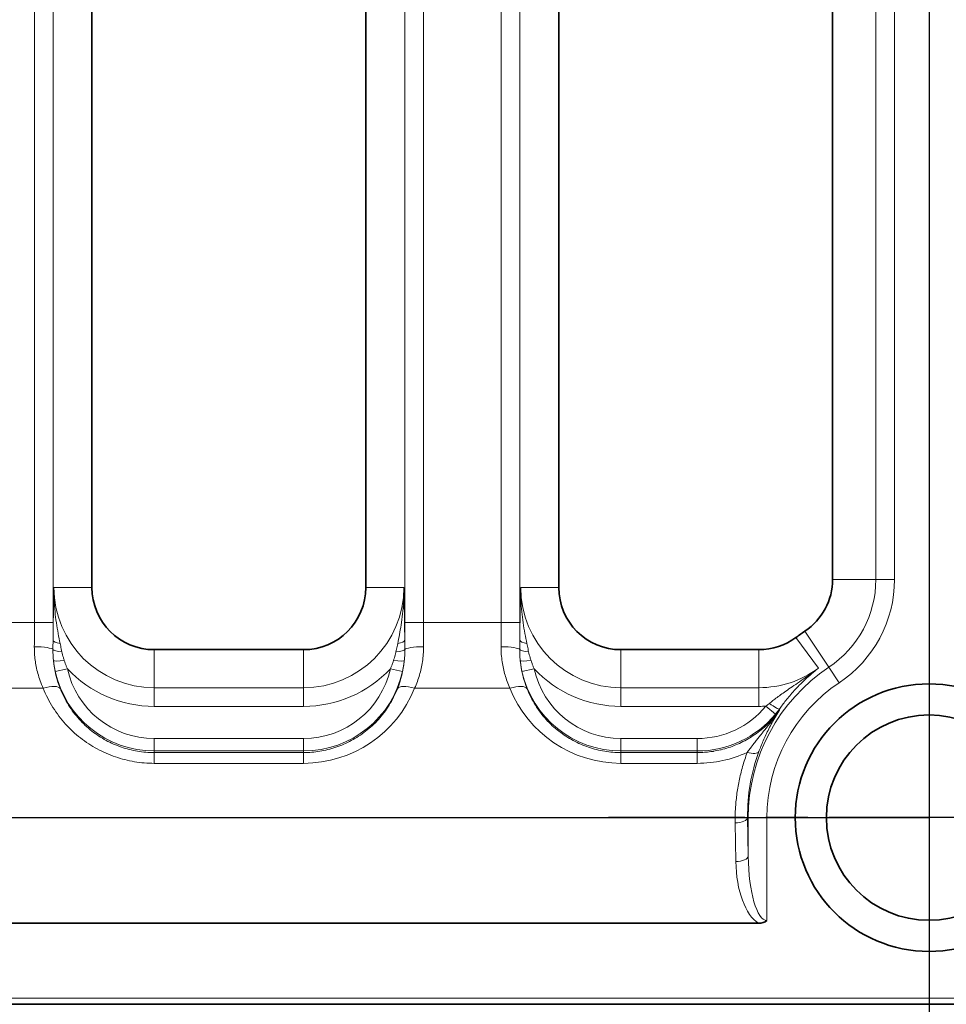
# Model space of a CAD drawing. Header units: millimetres. Extents: x 10 to 830, y 10 to 584.
# Tile 13 of 174: x 199 to 214, y 173 to 189. Entities that reach past the tile are written whole.
import ezdxf

# ---------------------------------------------------------------- set-up
doc = ezdxf.new("R2010")
doc.units = ezdxf.units.MM
doc.header["$LTSCALE"] = 2
doc.linetypes.add('CHAIN', pattern=[0.3543, 0.2362, -0.0295, 0.0591, -0.0295])
doc.linetypes.add('LONG_DASH_DOTTED', pattern=[0.3001, 0.2362, -0.0295, 0.0049, -0.0295])
for name, color, linetype, lineweight in [('Bemaßung (ISO)', 7, 'Continuous', 25), ('Mittelpunktmarkierung (ISO)', 7, 'LONG_DASH_DOTTED', 25), ('Sichtbar (ISO)', 7, 'Continuous', 35), ('Sichtbar schmal (ISO)', 7, 'Continuous', 18)]:
    doc.layers.add(name, color=color, linetype=linetype, lineweight=lineweight)
doc.styles.add('Notiztext (ISO)', font='isocpeur.ttf')
doc.dimstyles.new('Standard (ISO)', dxfattribs={"dimscale": 2, "dimtxt": 3.5, "dimasz": 2.5, "dimexe": 2, "dimexo": 0, "dimgap": 0.762, "dimtad": 1, "dimtoh": 1, "dimdec": 8, "dimdsep": 46, "dimtxsty": 'Notiztext (ISO)', "dimcen": 0.09, "dimdle": 10, "dimclrd": 256, "dimclre": 256, "dimclrt": 256, "dimadec": 6, "dimazin": 2, "dimtfac": 0.514286, "dimtdec": 3, "dimtmove": 0, "dimatfit": 3, "dimfxl": 1, "dimtolj": 1, "dimlwd": -1, "dimlwe": -1, "dimarcsym": 0})

# ---------------------------------------------------------------- blocks, each defined once
blk = doc.blocks.new('*D26')
at = {"layer": 'Bemaßung (ISO)', "transparency": 16777216}
for p, q in [((213.635, 194.366), (213.635, 132.981)), ((281.135, 194.366), (281.135, 132.981)), ((218.635, 136.981), (276.135, 136.981))]:
    blk.add_line(p, q, dxfattribs=at)
for points in [[(218.635, 137.814), (218.635, 136.147), (213.635, 136.981)], [(276.135, 137.814), (276.135, 136.147), (281.135, 136.981)]]:
    blk.add_solid(points, dxfattribs=at)
at = {"layer": 'Defpoints', "color": 0, "transparency": 16777216}
for p in [(213.635, 194.366), (281.135, 194.366), (281.135, 136.981)]:
    blk.add_point(p, dxfattribs=at)
at = {"layer": 'Bemaßung (ISO)', "transparency": 16777216, "insert": (239.685, 145.505), "char_height": 7, "attachment_point": 1, "style": 'Notiztext (ISO)'}
blk.add_mtext('\\A1;67.5', dxfattribs=at)
blk = doc.blocks.new('*D27')
at = {"layer": 'Bemaßung (ISO)', "transparency": 16777216}
for p, q in [((208.485, 199.516), (148.639, 199.516)), ((152.639, 181.016), (152.639, 194.516)), ((208.485, 176.016), (148.639, 176.016))]:
    blk.add_line(p, q, dxfattribs=at)
for points in [[(151.806, 194.516), (153.473, 194.516), (152.639, 199.516)], [(151.806, 181.016), (153.473, 181.016), (152.639, 176.016)]]:
    blk.add_solid(points, dxfattribs=at)
at = {"layer": 'Defpoints', "color": 0, "transparency": 16777216}
for p in [(152.639, 199.516), (208.485, 199.516), (208.485, 176.016)]:
    blk.add_point(p, dxfattribs=at)
at = {"layer": 'Bemaßung (ISO)', "transparency": 16777216, "insert": (144.115, 180.066), "char_height": 7, "attachment_point": 1, "rotation": 90, "style": 'Notiztext (ISO)'}
blk.add_mtext('\\A1;23.5', dxfattribs=at)
blk = doc.blocks.new('*D28')
at = {"layer": 'Bemaßung (ISO)', "transparency": 16777216}
for p, q in [((213.635, 176.016), (148.59, 176.016)), ((152.59, 171.016), (152.59, 164.366)), ((181.76, 159.366), (148.59, 159.366))]:
    blk.add_line(p, q, dxfattribs=at)
for points in [[(151.757, 171.016), (153.423, 171.016), (152.59, 176.016)], [(151.757, 164.366), (153.423, 164.366), (152.59, 159.366)]]:
    blk.add_solid(points, dxfattribs=at)
at = {"layer": 'Defpoints', "color": 0, "transparency": 16777216}
for p in [(213.635, 176.016), (152.59, 159.366), (181.76, 159.366)]:
    blk.add_point(p, dxfattribs=at)
at = {"layer": 'Bemaßung (ISO)', "transparency": 16777216, "insert": (144.066, 160.691), "char_height": 7, "attachment_point": 1, "rotation": 90, "style": 'Notiztext (ISO)'}
blk.add_mtext('\\A1;16.7', dxfattribs=at)

msp = doc.modelspace()

# ---------------------------------------------------------------- linework, layer by layer
at = {"layer": 'Mittelpunktmarkierung (ISO)', "linetype": 'CHAIN', "ltscale": 5.722618}
for p, q in [((213.63504723, 181.16642402), (213.63504723, 170.86642402)), ((218.78504723, 176.01642402), (208.48504723, 176.01642402))]:
    msp.add_line(p, q, dxfattribs=at)
at = {"layer": 'Sichtbar (ISO)'}
for p, q in [((200.18504723, 196.41642402), (200.18504723, 179.71642402)), ((204.58504723, 179.71642402), (204.58504723, 196.41642402)), ((207.68504723, 196.41642402), (207.68504723, 179.71642402)), ((212.08504723, 179.84493548), (212.08504723, 195.68925242)), ((201.18504723, 178.71642402), (203.58504723, 178.71642402)), ((208.68504723, 178.71642402), (210.90191716, 178.71642402)), ((210.89432725, 174.31845936), (190.39148969, 174.31845943)), ((190.39148969, 173.01642402), (304.37804723, 173.01642402))]:
    msp.add_line(p, q, dxfattribs=at)
for radius in [2.15, 1.65]:
    msp.add_circle((213.63504723, 176.01642402), radius, dxfattribs=at)
for centre, radius, start, end in [((211.08504723, 179.84493548), 1, 303.665806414, 0), ((201.18504723, 179.71642402), 1, 180, 270), ((203.58504723, 179.71642402), 1, 270, 0), ((208.68504723, 179.71642402), 1, 180, 270), ((213.63504723, 176.01642402), 3.6, 123.665806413, 126.452681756), ((210.90191716, 179.71642402), 1, 270, 306.452681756)]:
    msp.add_arc(centre, radius, start, end, dxfattribs=at)
msp.add_ellipse((210.79680278, 174.60873447), major_axis=(0.25220298, -0.22791272), ratio=0.712778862, start_param=5.6157303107, end_param=6.1758625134, dxfattribs=at)
at = {"layer": 'Sichtbar schmal (ISO)'}
for p, q in [((199.25978259, 197.17854907), (199.25978259, 179.15429897)), ((199.55959984, 197.17854907), (199.55959984, 179.15429897)), ((205.21049462, 179.15429897), (205.21049462, 197.17854907)), ((205.51031187, 179.15429897), (205.51031187, 197.17854907)), ((206.75978259, 179.15429897), (206.75978259, 197.17854907)), ((207.05959984, 179.15429897), (207.05959984, 197.17854907)), ((212.78033616, 195.68925242), (212.78033616, 179.84493548)), ((213.08015341, 195.68925242), (213.08015341, 179.84493548)), ((212.78033616, 179.84493548), (212.08504723, 179.84493548)), ((212.78033616, 179.84493548), (213.08015341, 179.84493548)), ((199.57356808, 179.71642385), (200.18504723, 179.71642402)), ((205.19652638, 179.71642382), (204.58504723, 179.71642402)), ((207.07356808, 179.71642385), (207.68504723, 179.71642402)), ((199.25978259, 179.15429897), (198.01031187, 179.15429897)), ((199.25978259, 179.15429897), (199.55959984, 179.15429897)), ((205.51031187, 179.15429897), (205.21049462, 179.15429897)), ((206.75978259, 179.15429897), (205.51031187, 179.15429897)), ((207.05959984, 179.15429897), (206.75978259, 179.15429897)), ((212.02482696, 178.43397177), (211.63939506, 179.01265038)), ((211.49607587, 178.9120762), (211.85939135, 178.42023414)), ((201.18504723, 178.10494494), (201.18504723, 178.71642402)), ((203.58504723, 178.10494494), (203.58504723, 178.71642402)), ((208.68504723, 178.10494494), (208.68504723, 178.71642402)), ((210.90191716, 178.71642402), (210.90191716, 178.10494494)), ((199.59458972, 178.3672767), (199.78981901, 178.41013467)), ((205.17550474, 178.3672767), (204.98027545, 178.41013467)), ((207.09458972, 178.3672767), (207.28981901, 178.41013467)), ((212.02482696, 178.43397177), (212.19103, 178.18443834)), ((197.86930437, 178.09605204), (199.40079009, 178.09605204)), ((201.18504723, 177.80512769), (201.18504723, 178.10494494)), ((201.18504723, 178.10494494), (203.58504723, 178.10494494)), ((203.58504723, 177.80512769), (203.58504723, 178.10494494)), ((206.90079009, 178.09605204), (205.36930436, 178.09605204)), ((208.68504723, 178.10494494), (208.68504723, 177.80512769)), ((210.90191716, 178.10494494), (208.68504723, 178.10494494)), ((210.90191716, 178.10494494), (210.90191716, 177.80512769)), ((201.18504723, 177.80512769), (203.58504723, 177.80512769)), ((210.90191716, 177.80512769), (208.68504723, 177.80512769)), ((211.16779801, 177.68132942), (211.01350129, 177.80838769)), ((211.22900651, 177.76075346), (211.23941257, 177.75320927)), ((201.18504723, 177.08809391), (201.18504723, 177.28797208)), ((201.18504723, 177.28797208), (203.58504723, 177.28797208)), ((203.58504723, 177.08809391), (203.58504723, 177.28797208)), ((208.68504723, 177.28797208), (209.91080234, 177.28797208)), ((208.68504723, 177.08809391), (208.68504723, 177.28797208)), ((209.91080234, 177.08809391), (209.91080234, 177.28797208)), ((201.18504723, 177.08809391), (201.18504723, 177.06209491)), ((201.18504723, 177.08809391), (203.58504723, 177.08809391)), ((203.58504723, 177.08809391), (203.58504723, 177.06209491)), ((208.68504723, 177.08809391), (209.91080234, 177.08809391)), ((208.68504723, 177.08809391), (208.68504723, 177.06209491)), ((209.91080234, 177.08809391), (209.91080234, 177.06209508)), ((201.18504723, 176.88926729), (201.18504723, 177.06209491)), ((201.18504723, 177.06209491), (203.58504723, 177.06209491)), ((203.58504723, 176.88926729), (203.58504723, 177.06209491)), ((209.91080234, 177.06209508), (208.68504723, 177.06209491)), ((208.68504723, 177.06209491), (208.68504723, 176.88926729)), ((209.91080234, 177.06209491), (209.91080234, 176.88926729)), ((201.18504723, 176.88926729), (203.58504723, 176.88926729)), ((209.91080234, 176.88926728), (208.68504723, 176.88926729)), ((210.72020831, 176.01642402), (210.73033616, 176.01642402)), ((210.73033616, 175.39568381), (210.72020831, 176.01642402)), ((210.73033616, 176.01642402), (211.03015341, 176.01642402)), ((210.73033616, 176.01642402), (210.73033616, 175.39568381)), ((211.03015341, 176.01642402), (211.03015341, 174.36287719)), ((210.53045799, 175.31102402), (210.52033014, 175.93176427)), ((304.37804723, 173.11642402), (190.39148969, 173.11642402))]:
    msp.add_line(p, q, dxfattribs=at)
for centre, radius, start, end in [((211.08504723, 179.84493548), 1.69528893, 303.665806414, 0), ((211.08504723, 179.84493548), 1.99510618, 303.665806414, 0), ((201.18504723, 179.71642402), 1.61147908, 180.000146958, 270), ((203.58504723, 179.71642402), 1.61147908, 270, 359.999834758), ((208.68504723, 179.71642402), 1.61147908, 180.000146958, 270), ((201.18504723, 178.71642402), 1.62833011, 192.381530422, 270), ((201.18504723, 179.71642402), 1.91129633, 223.11439991, 270), ((201.18504723, 178.71642402), 1.42845194, 192.381530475, 270), ((203.58504723, 179.71642402), 1.91129633, 270, 316.885600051), ((203.58504723, 178.71642402), 1.42845194, 270, 347.618469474), ((203.58504723, 178.71642402), 1.62833011, 270, 347.618469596), ((208.68504723, 178.71642402), 1.62833011, 192.38153041, 270), ((208.68504723, 179.71642402), 1.91129633, 223.114399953, 270), ((208.68504723, 178.71642402), 1.42845194, 192.381530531, 270), ((213.63504723, 176.01642402), 2.90471107, 123.665806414, 180), ((210.90191716, 179.71642402), 1.61147908, 270, 306.452540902), ((213.63504723, 176.01642402), 2.60489382, 123.665806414, 180), ((209.91080234, 178.71642402), 1.42845194, 270, 320.529666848), ((210.90191716, 179.71642402), 1.91129633, 270, 273.346910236), ((209.91080234, 178.71642402), 1.62833011, 270, 320.529666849)]:
    msp.add_arc(centre, radius, start, end, dxfattribs=at)
for centre, major_axis, ratio, start_param, end_param in [((199.1621468, 179.15429959), (0.00000045, -2.49812135), 0.039083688, 1.4136485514, 1.570796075), ((199.46194015, 179.15429948), (0, -2.79831238), 0.0348994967, 1.4678923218, 1.5707961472), ((205.30815434, 179.15429951), (0, 2.79831319), 0.0348994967, 1.5707965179, 1.673700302), ((205.60794766, 179.15429959), (0.00000045, 2.49812141), 0.0390836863, 1.5707965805, 1.7279441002), ((206.6621468, 179.15429959), (-0.00000045, 2.49812141), 0.0390836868, 4.5552412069, 4.7123887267), ((206.96194004, 179.15429954), (0, 2.79831438), 0.0348995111, 4.6094850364, 4.7123887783), ((199.75896139, 178.86684983), (-0.19998881, 0.00211523), 0.2898513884, 0.0364730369, 1.1273137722), ((205.01113307, 178.86684995), (0.19998881, 0.00211517), 0.289851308, 5.1558716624, 6.2467123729), ((207.25896139, 178.86684986), (-0.19998881, 0.00211523), 0.2898513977, 0.0364730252, 1.1273137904), ((199.25857956, 178.71642402), (0.29999541, -0.0016587), 0.1563815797, 0.0725990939, 1.5716609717), ((199.75728622, 178.71933858), (-0.19999153, 0.00184048), 0.2050419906, 0.0732633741, 1.2904536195), ((205.01280823, 178.71933868), (0.19999153, 0.00184049), 0.2050420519, 4.9927317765, 6.2099219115), ((205.51151489, 178.71642402), (-0.29999541, -0.0016587), 0.1563815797, 4.7115243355, 6.2105862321), ((206.75857956, 178.71642402), (0.29999541, -0.0016587), 0.1563815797, 0.0725990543, 1.5716609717), ((207.25728622, 178.71933868), (-0.19999153, 0.00184032), 0.2050418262, 0.0732632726, 1.2904533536), ((199.76532447, 178.56083527), (-0.19887664, -0.02116792), 0.088909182, 0.0350462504, 1.4350852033), ((201.56978993, 178.78895311), (1.96112073, 0.4912569), 0.9108719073, 3.0085141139, 3.2630447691), ((205.00477003, 178.56083613), (0.19887665, -0.02116783), 0.0889097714, 4.8481005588, 6.2481392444), ((203.11322259, 178.80991408), (2.04898071, -0.50909769), 0.8912752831, 6.1626350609, 6.4116990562), ((207.26532447, 178.56083574), (-0.19887665, -0.02116785), 0.0889095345, 0.0350455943, 1.4350847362), ((209.15900367, 178.81048331), (2.05107656, 0.50981163), 0.8908079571, 3.0130672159, 3.2620008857), ((199.40079009, 177.96906241), (0.27843005, 0.11169919), 0.3978358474, 0.0380485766, 1.4125293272), ((203.58555071, 178.81126177), (1.29251942, 1.42276598), 0.9997585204, 3.8789178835, 5.0684453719), ((205.36930437, 177.96906241), (-0.27843005, 0.11169919), 0.3978358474, 4.8706559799, 6.2451367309), ((206.90079009, 177.96906241), (0.27843005, 0.11169919), 0.3978358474, 0.0380485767, 1.4125293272), ((208.68469028, 178.81150676), (1.09835346, -1.5776751), 0.9998199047, 4.4856892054, 5.6751257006), ((210.69952315, 177.97557905), (0.59343827, 0.31936199), 0.459368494, 5.0094362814, 5.1201455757), ((211.0671815, 177.8780733), (0.16233248, -0.11682537), 0.0994643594, 4.7982700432, 6.248104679), ((210.74473641, 178.03040378), (0.58690951, 0.71354506), 0.5936542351, 4.7114735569, 4.8201584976), ((209.90575345, 178.8332841), (-0.44033356, 1.89408439), 0.9941863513, 2.9144931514, 3.3430614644), ((213.62152209, 176.06965084), (0.48117194, 2.86877369), 0.9974941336, 1.3827399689, 1.7548685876), ((210.71399981, 177.149772), (0.18754231, -0.0694831), 0.401294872, 4.8599848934, 6.2450740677), ((210.52033014, 176.01642402), (0.19997338, 0.00326272), 0.4232525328, 4.7054834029, 6.2446558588), ((210.53045799, 175.39568381), (0.19997338, 0.00326272), 0.4232525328, 4.7054834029, 6.2446558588), ((211.03019021, 175.43316858), (0.0000347, 1.07029139), 0.2803320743, 1.605835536, 3.1415856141), ((211.03003359, 175.34815325), (-0.00010375, 1.06992247), 0.4672109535, 1.6054607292, 2.8664565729)]:
    msp.add_ellipse(centre, major_axis=major_axis, ratio=ratio, start_param=start_param, end_param=end_param, dxfattribs=at)
for points, knots in [([(199.57356805, 179.71641791), (199.57223045, 179.65218548), (199.57096891, 179.59074646), (199.56982225, 179.53364015), (199.56867559, 179.47653385), (199.56764753, 179.42376028), (199.56664168, 179.36980104), (199.56563582, 179.3158418), (199.56465328, 179.2606969), (199.56372026, 179.20430179), (199.56278724, 179.14790667), (199.56190485, 179.09026133), (199.5611243, 179.03376783), (199.56034375, 178.97727433), (199.55966601, 178.92193266), (199.55908323, 178.86684986)], [0, 0, 0, 0, 0.2, 0.2, 0.2, 0.4, 0.4, 0.4, 0.6, 0.6, 0.6, 0.8, 0.8, 0.8, 0.99999997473, 0.99999997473, 0.99999997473, 0.99999997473]), ([(199.57356805, 179.71641791), (199.57276152, 179.64285404), (199.57443118, 179.57307987), (199.57761424, 179.50883915), (199.5807973, 179.44459843), (199.58537184, 179.38589877), (199.59125714, 179.32698115), (199.59714245, 179.26806353), (199.6044323, 179.20892993), (199.61291489, 179.15001482), (199.62139748, 179.0910997), (199.63108974, 179.03239418), (199.64121607, 178.97634947), (199.6513424, 178.92030476), (199.66188428, 178.86692776), (199.67259485, 178.81539814)], [0, 0, 0, 0, 0.2, 0.2, 0.2, 0.4, 0.4, 0.4, 0.6, 0.6, 0.6, 0.8, 0.8, 0.8, 1, 1, 1, 1]), ([(205.09749961, 178.81539814), (205.10695837, 178.86090685), (205.11645994, 178.90879726), (205.12556609, 178.9581976), (205.13467225, 179.00759794), (205.14340522, 179.0585171), (205.15175947, 179.11340652), (205.16011372, 179.16829594), (205.16807488, 179.22714849), (205.17492868, 179.28967824), (205.18178248, 179.35220799), (205.18754704, 179.41841266), (205.1914591, 179.4893778), (205.19537116, 179.56034295), (205.19740787, 179.63606716), (205.19652642, 179.71641715)], [0, 0, 0, 0, 0.2, 0.2, 0.2, 0.4, 0.4, 0.4, 0.6, 0.6, 0.6, 0.8, 0.8, 0.8, 1, 1, 1, 1]), ([(205.21101123, 178.8668499), (205.21049632, 178.91552272), (205.20989484, 178.96527006), (205.20922059, 179.01539685), (205.20854635, 179.06552366), (205.20779994, 179.11602992), (205.20694794, 179.16909214), (205.20609593, 179.22215436), (205.20514055, 179.27777254), (205.20408594, 179.33549923), (205.20303132, 179.39322592), (205.20188083, 179.45306112), (205.20061846, 179.51633166), (205.19935608, 179.57960221), (205.19798693, 179.64630809), (205.19652642, 179.71641715)], [0.00000006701, 0.00000006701, 0.00000006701, 0.00000006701, 0.2, 0.2, 0.2, 0.4, 0.4, 0.4, 0.6, 0.6, 0.6, 0.8, 0.8, 0.8, 1, 1, 1, 1]), ([(207.07356805, 179.71641791), (207.07223045, 179.65218548), (207.07096891, 179.59074646), (207.06982225, 179.53364016), (207.06867559, 179.47653385), (207.06764753, 179.42376028), (207.06664168, 179.36980104), (207.06563582, 179.3158418), (207.06465328, 179.26069691), (207.06372026, 179.20430179), (207.06278724, 179.14790667), (207.06190485, 179.09026133), (207.0611243, 179.03376783), (207.06034375, 178.97727434), (207.05966601, 178.92193269), (207.05908323, 178.86684989)], [0, 0, 0, 0, 0.2, 0.2, 0.2, 0.4, 0.4, 0.4, 0.6, 0.6, 0.6, 0.8, 0.8, 0.8, 0.99999997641, 0.99999997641, 0.99999997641, 0.99999997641]), ([(207.07356805, 179.71641791), (207.07276152, 179.64285404), (207.07443118, 179.57307987), (207.07761424, 179.50883915), (207.0807973, 179.44459843), (207.08537184, 179.38589878), (207.09125714, 179.32698115), (207.09714245, 179.26806353), (207.1044323, 179.20892993), (207.11291489, 179.15001482), (207.12139748, 179.0910997), (207.13108974, 179.03239419), (207.14121607, 178.97634948), (207.1513424, 178.92030476), (207.16188428, 178.86692773), (207.17259485, 178.81539811)], [0, 0, 0, 0, 0.2, 0.2, 0.2, 0.4, 0.4, 0.4, 0.6, 0.6, 0.6, 0.8, 0.8, 0.8, 1, 1, 1, 1]), ([(199.55908323, 178.86684984), (199.55907095, 178.86526684), (199.55905851, 178.8636815), (199.55904591, 178.86209422), (199.55893319, 178.84788865), (199.55880798, 178.83352792), (199.55868051, 178.81929055), (199.55853879, 178.80346235), (199.55839453, 178.78778677), (199.55824632, 178.77106974), (199.55809811, 178.75435271), (199.5579458, 178.73659424), (199.55780356, 178.71817263)], [0, 0, 0, 0, 0.0335021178, 0.0335021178, 0.0335021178, 0.3333333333, 0.3333333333, 0.3333333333, 0.6666666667, 0.6666666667, 0.6666666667, 1, 1, 1, 1]), ([(205.2122909, 178.71817263), (205.2121658, 178.7343741), (205.21202806, 178.75065648), (205.21188725, 178.76664774), (205.21174643, 178.78263901), (205.2116023, 178.79833916), (205.21145325, 178.81490809), (205.2113187, 178.82986615), (205.21118025, 178.84553223), (205.21105221, 178.86163317), (205.21103842, 178.86336714), (205.21102475, 178.86510614), (205.21101123, 178.86684985)], [0, 0, 0, 0, 0.3333333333, 0.3333333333, 0.3333333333, 0.6666666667, 0.6666666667, 0.6666666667, 0.9675923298, 0.9675923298, 0.9675923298, 1, 1, 1, 1]), ([(207.05908323, 178.86684987), (207.05896111, 178.8510996), (207.0588222, 178.83511877), (207.05868049, 178.81929057), (207.05853878, 178.80346238), (207.05839446, 178.78778681), (207.0582463, 178.77106979), (207.05809813, 178.75435276), (207.05794579, 178.73659426), (207.05780356, 178.71817262)], [0, 0, 0, 0, 0.3333333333, 0.3333333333, 0.3333333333, 0.6666666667, 0.6666666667, 0.6666666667, 1, 1, 1, 1]), ([(199.25857956, 178.76333919), (199.2583476, 178.72586459), (199.25948239, 178.68909834), (199.26172438, 178.65360401), (199.26396638, 178.61810968), (199.26731558, 178.58388121), (199.27183459, 178.54931374), (199.2763536, 178.51474628), (199.28204242, 178.47984332), (199.28920198, 178.44396529), (199.29636153, 178.40808726), (199.30499182, 178.37123645), (199.31537087, 178.33341326), (199.32574992, 178.29559007), (199.33787772, 178.25679519), (199.35202853, 178.21716909), (199.36617934, 178.177543), (199.38235315, 178.13708635), (199.40079009, 178.09605204)], [0, 0, 0, 0, 0.16666666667, 0.16666666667, 0.16666666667, 0.33333333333, 0.33333333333, 0.33333333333, 0.5, 0.5, 0.5, 0.66666666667, 0.66666666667, 0.66666666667, 0.83333333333, 0.83333333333, 0.83333333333, 0.9999999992, 0.9999999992, 0.9999999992, 0.9999999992]), ([(199.55780356, 178.71817259), (199.55766084, 178.69902575), (199.55787868, 178.67964289), (199.55845049, 178.66040357), (199.55902231, 178.64116424), (199.55993036, 178.62206793), (199.56126407, 178.60197259), (199.56259778, 178.58187724), (199.56437586, 178.56078447), (199.56663586, 178.53906111)], [0.00000026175, 0.00000026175, 0.00000026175, 0.00000026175, 0.33333333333, 0.33333333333, 0.33333333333, 0.66666666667, 0.66666666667, 0.66666666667, 1, 1, 1, 1]), ([(199.67259486, 178.81539806), (199.67563674, 178.80075906), (199.67872748, 178.78601802), (199.68179707, 178.77153017), (199.68486668, 178.7570423), (199.68791433, 178.74280963), (199.69118168, 178.72775277), (199.69444902, 178.71269592), (199.69793726, 178.69681317), (199.70158892, 178.68044198)], [0.00000060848, 0.00000060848, 0.00000060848, 0.00000060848, 0.33333333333, 0.33333333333, 0.33333333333, 0.66666666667, 0.66666666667, 0.66666666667, 0.99999970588, 0.99999970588, 0.99999970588, 0.99999970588]), ([(199.70158893, 178.68044194), (199.70491867, 178.66551442), (199.70855866, 178.65037709), (199.71243018, 178.63535597), (199.71630169, 178.62033484), (199.72039593, 178.60543144), (199.7249943, 178.58971585), (199.72959267, 178.57400029), (199.73470421, 178.55747223), (199.74028219, 178.54045184)], [0, 0, 0, 0, 0.33333333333, 0.33333333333, 0.33333333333, 0.66666666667, 0.66666666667, 0.66666666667, 0.99999919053, 0.99999919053, 0.99999919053, 0.99999919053]), ([(205.0298124, 178.54045233), (205.03465035, 178.55521502), (205.03934409, 178.5702378), (205.04376977, 178.585192), (205.04819547, 178.60014631), (205.05236235, 178.61503235), (205.05648307, 178.6308069), (205.06060379, 178.64658146), (205.06466919, 178.66324312), (205.06850555, 178.68044201)], [0.000002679, 0.000002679, 0.000002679, 0.000002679, 0.33333333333, 0.33333333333, 0.33333333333, 0.66666666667, 0.66666666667, 0.66666666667, 1, 1, 1, 1]), ([(205.06850556, 178.68044206), (205.07171105, 178.69481305), (205.07491829, 178.70938133), (205.07804792, 178.72377059), (205.08117756, 178.73815987), (205.08423082, 178.75237195), (205.08744748, 178.7675237), (205.09066415, 178.78267543), (205.09404337, 178.79876466), (205.09749961, 178.81539812)], [0.00000038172, 0.00000038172, 0.00000038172, 0.00000038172, 0.33333333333, 0.33333333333, 0.33333333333, 0.66666666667, 0.66666666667, 0.66666666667, 0.99999981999, 0.99999981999, 0.99999981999, 0.99999981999]), ([(205.20345861, 178.5390617), (205.20541824, 178.55789736), (205.20709936, 178.57706806), (205.20843618, 178.59618785), (205.209773, 178.61530764), (205.2107845, 178.63437483), (205.2114597, 178.65457599), (205.21213491, 178.67477714), (205.21245532, 178.69611288), (205.2122909, 178.71817262)], [0.000000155, 0.000000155, 0.000000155, 0.000000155, 0.33333333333, 0.33333333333, 0.33333333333, 0.66666666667, 0.66666666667, 0.66666666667, 0.99999993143, 0.99999993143, 0.99999993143, 0.99999993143]), ([(205.36930436, 178.09605204), (205.38576211, 178.13268116), (205.400449, 178.16893749), (205.41347081, 178.20446699), (205.42649263, 178.23999649), (205.43784936, 178.27479463), (205.44790719, 178.30930781), (205.45796503, 178.34382099), (205.46672396, 178.37804287), (205.47453672, 178.41364593), (205.48234948, 178.449249), (205.48921606, 178.48624117), (205.49481875, 178.52447647), (205.50042143, 178.56271177), (205.50476022, 178.60219358), (205.507597, 178.64210438), (205.51043378, 178.68201518), (205.51176856, 178.72235138), (205.51151489, 178.76333919)], [0.00000000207, 0.00000000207, 0.00000000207, 0.00000000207, 0.16666666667, 0.16666666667, 0.16666666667, 0.33333333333, 0.33333333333, 0.33333333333, 0.5, 0.5, 0.5, 0.66666666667, 0.66666666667, 0.66666666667, 0.83333333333, 0.83333333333, 0.83333333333, 1, 1, 1, 1]), ([(206.90079009, 178.09605204), (206.88431501, 178.13271974), (206.86963115, 178.16897402), (206.85662077, 178.20447482), (206.8436104, 178.23997563), (206.8322735, 178.27471895), (206.82225118, 178.30908835), (206.81222886, 178.34345775), (206.80352112, 178.37744605), (206.7957341, 178.41284443), (206.78794707, 178.4482428), (206.78108077, 178.48505902), (206.77545326, 178.52326867), (206.76982576, 178.56147831), (206.76543707, 178.60108558), (206.76256148, 178.64120493), (206.7596859, 178.68132427), (206.75832342, 178.72195179), (206.75857956, 178.76333919)], [0.00000000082, 0.00000000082, 0.00000000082, 0.00000000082, 0.16666666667, 0.16666666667, 0.16666666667, 0.33333333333, 0.33333333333, 0.33333333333, 0.5, 0.5, 0.5, 0.66666666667, 0.66666666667, 0.66666666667, 0.83333333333, 0.83333333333, 0.83333333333, 1, 1, 1, 1]), ([(207.05780356, 178.71817257), (207.05766087, 178.69902537), (207.05787876, 178.67964243), (207.05845068, 178.66040352), (207.05902261, 178.64116461), (207.05993035, 178.62206918), (207.06126401, 178.60197394), (207.06259767, 178.5818787), (207.06437578, 178.56078526), (207.06663592, 178.53906152)], [0.00000019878, 0.00000019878, 0.00000019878, 0.00000019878, 0.33333333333, 0.33333333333, 0.33333333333, 0.66666666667, 0.66666666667, 0.66666666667, 1, 1, 1, 1]), ([(207.17259486, 178.81539806), (207.17563674, 178.80075905), (207.17872747, 178.78601803), (207.18179707, 178.77153019), (207.18486667, 178.75704233), (207.18791433, 178.74280966), (207.19118167, 178.72775281), (207.194449, 178.71269597), (207.19793724, 178.69681323), (207.2015889, 178.68044207)], [0.00000040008, 0.00000040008, 0.00000040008, 0.00000040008, 0.33333333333, 0.33333333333, 0.33333333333, 0.66666666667, 0.66666666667, 0.66666666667, 0.999999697, 0.999999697, 0.999999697, 0.999999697]), ([(207.20158891, 178.68044202), (207.2049186, 178.66551478), (207.20855865, 178.65037765), (207.2124302, 178.63535641), (207.21630176, 178.62033517), (207.22039605, 178.60543132), (207.22499439, 178.58971564), (207.22959273, 178.57399999), (207.23470418, 178.55747218), (207.24028209, 178.54045223)], [0, 0, 0, 0, 0.33333333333, 0.33333333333, 0.33333333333, 0.66666666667, 0.66666666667, 0.66666666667, 0.99999910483, 0.99999910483, 0.99999910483, 0.99999910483]), ([(199.56663589, 178.53906083), (199.5686891, 178.5198404), (199.57109541, 178.50064933), (199.57385237, 178.48150545), (199.57660933, 178.46236157), (199.5797169, 178.44326487), (199.58317377, 178.42422301), (199.58663064, 178.40518115), (199.59043685, 178.38619412), (199.59458972, 178.3672767)], [0, 0, 0, 0, 0.3333333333, 0.3333333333, 0.3333333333, 0.6666666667, 0.6666666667, 0.6666666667, 1, 1, 1, 1]), ([(199.74028223, 178.54045171), (199.74510471, 178.52573438), (199.75015831, 178.51108484), (199.75543774, 178.49651862), (199.76071717, 178.4819524), (199.76622241, 178.46746949), (199.77195352, 178.4530698), (199.77768464, 178.43867011), (199.78364165, 178.42435365), (199.78981901, 178.41013467)], [0, 0, 0, 0, 0.33333333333, 0.33333333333, 0.33333333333, 0.66666666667, 0.66666666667, 0.66666666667, 0.99999998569, 0.99999998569, 0.99999998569, 0.99999998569]), ([(204.98027545, 178.41013467), (204.98644256, 178.42433005), (204.99239356, 178.43863067), (204.9981222, 178.45302275), (205.00385085, 178.46741482), (205.00935716, 178.48189837), (205.01464001, 178.49647255), (205.01992287, 178.51104673), (205.02498224, 178.52571155), (205.02981228, 178.54045198)], [0.0000000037, 0.0000000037, 0.0000000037, 0.0000000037, 0.33333333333, 0.33333333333, 0.33333333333, 0.66666666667, 0.66666666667, 0.66666666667, 1, 1, 1, 1]), ([(207.06663588, 178.53906137), (207.06868911, 178.51984068), (207.07109537, 178.50064969), (207.07385232, 178.4815058), (207.07660927, 178.46236191), (207.07971686, 178.44326512), (207.08317374, 178.42422319), (207.08663062, 178.40518125), (207.09043683, 178.38619418), (207.09458972, 178.3672767)], [0, 0, 0, 0, 0.3333333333, 0.3333333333, 0.3333333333, 0.6666666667, 0.6666666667, 0.6666666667, 1, 1, 1, 1]), ([(207.24028214, 178.54045209), (207.24510462, 178.52573472), (207.25015821, 178.51108515), (207.25543764, 178.49651889), (207.26071708, 178.48195262), (207.26622234, 178.46746967), (207.27195347, 178.45306993), (207.2776846, 178.4386702), (207.28364163, 178.42435369), (207.28981901, 178.41013467)], [0, 0, 0, 0, 0.33333333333, 0.33333333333, 0.33333333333, 0.66666666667, 0.66666666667, 0.66666666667, 0.99999999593, 0.99999999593, 0.99999999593, 0.99999999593]), ([(211.06952851, 177.85196575), (211.0869857, 177.86635025), (211.10609926, 177.88169885), (211.12663745, 177.8977303), (211.14717565, 177.91376176), (211.1691379, 177.9304802), (211.19300089, 177.94819431), (211.21686389, 177.96590842), (211.24262887, 177.9846131), (211.27044274, 178.00440895), (211.29825661, 178.0242048), (211.32811973, 178.04509187), (211.3602925, 178.06734287), (211.39246527, 178.08959387), (211.42694854, 178.11320604), (211.46387185, 178.13849136), (211.50079515, 178.16377668), (211.54015917, 178.19073372), (211.58188453, 178.21967936), (211.6236099, 178.248625), (211.6676962, 178.27956117), (211.71397844, 178.31284876), (211.76026068, 178.34613636), (211.80874002, 178.38177877), (211.85938686, 178.42023078)], [0.00000012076, 0.00000012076, 0.00000012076, 0.00000012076, 0.125, 0.125, 0.125, 0.25, 0.25, 0.25, 0.375, 0.375, 0.375, 0.5, 0.5, 0.5, 0.625, 0.625, 0.625, 0.75, 0.75, 0.75, 0.875, 0.875, 0.875, 1, 1, 1, 1]), ([(211.22900653, 177.76075348), (211.24452799, 177.78233168), (211.26107778, 177.80480945), (211.27865819, 177.82802393), (211.29623861, 177.85123841), (211.31484682, 177.87519174), (211.33473252, 177.90001889), (211.35461823, 177.92484605), (211.37578433, 177.95054464), (211.39829679, 177.97698059), (211.42080925, 178.00341654), (211.44466744, 178.03059046), (211.47004339, 178.05846496), (211.49541935, 178.08633945), (211.52231425, 178.11491334), (211.5508913, 178.14409702), (211.57946834, 178.17328071), (211.60972958, 178.20307221), (211.64180638, 178.23331131), (211.67388318, 178.2635504), (211.70777367, 178.29423918), (211.74389731, 178.32540619), (211.78002096, 178.3565732), (211.8183802, 178.38821525), (211.85938686, 178.42023078)], [0.00000004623, 0.00000004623, 0.00000004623, 0.00000004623, 0.125, 0.125, 0.125, 0.25, 0.25, 0.25, 0.375, 0.375, 0.375, 0.5, 0.5, 0.5, 0.625, 0.625, 0.625, 0.75, 0.75, 0.75, 0.875, 0.875, 0.875, 1, 1, 1, 1]), ([(199.67732823, 178.08489437), (199.69571011, 178.03870407), (199.71603432, 177.99382599), (199.73800836, 177.9505247), (199.7599824, 177.90722341), (199.78358656, 177.86549097), (199.80892417, 177.82494239), (199.83426177, 177.7843938), (199.86135295, 177.7450407), (199.88991941, 177.70719585), (199.91848588, 177.66935101), (199.94852061, 177.6330084), (199.97990477, 177.59819964), (200.01128893, 177.56339088), (200.04402376, 177.53011717), (200.07795166, 177.49845434), (200.11187957, 177.46679151), (200.14700095, 177.43673952), (200.18314194, 177.40836981), (200.21928294, 177.38000011), (200.25644311, 177.35331217), (200.29445721, 177.32835189), (200.33247131, 177.30339162), (200.37133843, 177.28015769), (200.41093684, 177.25866188), (200.45053525, 177.23716608), (200.49086276, 177.21740599), (200.53190556, 177.19935819), (200.57294837, 177.18131039), (200.61471085, 177.16498338), (200.6568447, 177.15047705), (200.69897855, 177.13597073), (200.7414767, 177.12326703), (200.78467254, 177.11226824), (200.82786838, 177.10126944), (200.87176551, 177.09199044), (200.91615319, 177.0845311), (200.96054087, 177.07707176), (201.00542125, 177.07143873), (201.05032483, 177.06769767), (201.09522841, 177.06395661), (201.14015411, 177.06209512), (201.18504723, 177.06209491)], [0, 0, 0, 0, 0.0714285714, 0.0714285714, 0.0714285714, 0.1428571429, 0.1428571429, 0.1428571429, 0.2142857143, 0.2142857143, 0.2142857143, 0.2857142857, 0.2857142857, 0.2857142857, 0.3571428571, 0.3571428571, 0.3571428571, 0.4285714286, 0.4285714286, 0.4285714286, 0.5, 0.5, 0.5, 0.5714285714, 0.5714285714, 0.5714285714, 0.6428571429, 0.6428571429, 0.6428571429, 0.7142857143, 0.7142857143, 0.7142857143, 0.7857142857, 0.7857142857, 0.7857142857, 0.8571428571, 0.8571428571, 0.8571428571, 0.9285714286, 0.9285714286, 0.9285714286, 1, 1, 1, 1]), ([(203.58504723, 177.06209491), (203.62897727, 177.06209509), (203.67290933, 177.06388484), (203.71653149, 177.06743111), (203.76015365, 177.07097737), (203.8034668, 177.07626313), (203.84682156, 177.08335086), (203.89017633, 177.0904386), (203.93356886, 177.0993481), (203.97659288, 177.11004647), (204.01961691, 177.12074485), (204.06227491, 177.13322458), (204.10446222, 177.14747975), (204.14664953, 177.16173493), (204.18836579, 177.17776521), (204.22951448, 177.19557395), (204.27066318, 177.2133827), (204.3112443, 177.23296994), (204.35115735, 177.25434796), (204.3910704, 177.27572597), (204.4303141, 177.29889682), (204.4687116, 177.32382968), (204.5071091, 177.34876255), (204.54466005, 177.37545824), (204.58117249, 177.40385371), (204.61768493, 177.43224918), (204.65315988, 177.46234316), (204.68745832, 177.49409983), (204.72175677, 177.52585649), (204.75487647, 177.55927851), (204.78660254, 177.5942342), (204.81832862, 177.62918989), (204.84866726, 177.66567408), (204.87758107, 177.70376883), (204.90649487, 177.74186359), (204.93397599, 177.78157375), (204.95978578, 177.82273073), (204.98559557, 177.86388771), (205.00973114, 177.90649362), (205.03194686, 177.95025045), (205.05416258, 177.99400729), (205.07446674, 178.03891112), (205.09276623, 178.08489437)], [0, 0, 0, 0, 0.0714285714, 0.0714285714, 0.0714285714, 0.1428571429, 0.1428571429, 0.1428571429, 0.2142857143, 0.2142857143, 0.2142857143, 0.2857142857, 0.2857142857, 0.2857142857, 0.3571428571, 0.3571428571, 0.3571428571, 0.4285714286, 0.4285714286, 0.4285714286, 0.5, 0.5, 0.5, 0.5714285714, 0.5714285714, 0.5714285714, 0.6428571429, 0.6428571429, 0.6428571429, 0.7142857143, 0.7142857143, 0.7142857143, 0.7857142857, 0.7857142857, 0.7857142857, 0.8571428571, 0.8571428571, 0.8571428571, 0.9285714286, 0.9285714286, 0.9285714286, 1, 1, 1, 1]), ([(208.68504723, 177.06209491), (208.64121808, 177.06209509), (208.59734766, 177.06387586), (208.55371857, 177.06741847), (208.51008948, 177.07096109), (208.46670102, 177.07625168), (208.4232918, 177.08334778), (208.37988257, 177.09044389), (208.33645585, 177.09936246), (208.2933988, 177.11007204), (208.25034175, 177.12078161), (208.20765207, 177.13327511), (208.16543384, 177.14754681), (208.12321561, 177.1618185), (208.08146912, 177.17786801), (208.04028889, 177.19569996), (207.99910867, 177.21353191), (207.95849477, 177.23314645), (207.91855009, 177.25455531), (207.87860541, 177.27596418), (207.83933124, 177.29916947), (207.8009071, 177.32413873), (207.76248296, 177.34910799), (207.72490914, 177.37584187), (207.68837485, 177.40427939), (207.65184057, 177.4327169), (207.61634502, 177.46285703), (207.58203334, 177.49465824), (207.54772165, 177.52645945), (207.51459542, 177.55992358), (207.48285192, 177.59493978), (207.45110841, 177.62995597), (207.42074394, 177.66652115), (207.39184687, 177.70464763), (207.36294979, 177.7427741), (207.3355255, 177.78246525), (207.30979281, 177.8235539), (207.28406012, 177.86464256), (207.26002133, 177.90713038), (207.23789565, 177.95074691), (207.21576997, 177.99436343), (207.19555042, 178.03910534), (207.17732823, 178.08489437)], [0, 0, 0, 0, 0.0714285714, 0.0714285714, 0.0714285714, 0.1428571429, 0.1428571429, 0.1428571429, 0.2142857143, 0.2142857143, 0.2142857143, 0.2857142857, 0.2857142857, 0.2857142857, 0.3571428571, 0.3571428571, 0.3571428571, 0.4285714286, 0.4285714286, 0.4285714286, 0.5, 0.5, 0.5, 0.5714285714, 0.5714285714, 0.5714285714, 0.6428571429, 0.6428571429, 0.6428571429, 0.7142857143, 0.7142857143, 0.7142857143, 0.7857142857, 0.7857142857, 0.7857142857, 0.8571428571, 0.8571428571, 0.8571428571, 0.9285714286, 0.9285714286, 0.9285714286, 1, 1, 1, 1]), ([(211.23941256, 177.75320928), (211.21125154, 177.7130476), (211.18196138, 177.6751475), (211.15190158, 177.63945814), (211.12184178, 177.60376879), (211.09101085, 177.57029098), (211.05981297, 177.53900434), (211.0286151, 177.5077177), (210.99708177, 177.47859636), (210.96436553, 177.45066577), (210.93164929, 177.42273518), (210.89771877, 177.39602894), (210.86293971, 177.37082553), (210.82816065, 177.34562212), (210.79253614, 177.32191411), (210.75623078, 177.29975179), (210.71992542, 177.27758947), (210.68294081, 177.256971), (210.64535872, 177.23788999), (210.60777664, 177.21880897), (210.56959656, 177.20126589), (210.53090788, 177.18526533), (210.4922192, 177.16926478), (210.45302477, 177.15480376), (210.41324559, 177.14184888), (210.3734664, 177.12889401), (210.33309414, 177.11746621), (210.29288586, 177.10772357), (210.28937415, 177.10687267), (210.28586373, 177.1060345), (210.28235376, 177.10520881), (210.24567533, 177.09658045), (210.20905191, 177.08928808), (210.1714814, 177.08317226), (210.16715991, 177.08246879), (210.16282586, 177.08178124), (210.15847923, 177.08110985), (210.12142053, 177.07538569), (210.08344547, 177.07083315), (210.04453634, 177.06761544), (210.03919438, 177.06717367), (210.03383496, 177.06675714), (210.02845824, 177.06636632), (209.99007931, 177.06357668), (209.95081664, 177.06209644), (209.91080234, 177.06209536)], [0, 0, 0, 0, 0.0833333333, 0.0833333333, 0.0833333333, 0.1666666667, 0.1666666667, 0.1666666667, 0.25, 0.25, 0.25, 0.3333333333, 0.3333333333, 0.3333333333, 0.4166666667, 0.4166666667, 0.4166666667, 0.5, 0.5, 0.5, 0.5833333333, 0.5833333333, 0.5833333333, 0.6666666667, 0.6666666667, 0.6666666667, 0.75, 0.75, 0.75, 0.7572781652, 0.7572781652, 0.7572781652, 0.8333333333, 0.8333333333, 0.8333333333, 0.8420814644, 0.8420814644, 0.8420814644, 0.9166666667, 0.9166666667, 0.9166666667, 0.9269067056, 0.9269067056, 0.9269067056, 1, 1, 1, 1]), ([(210.71399984, 177.06511236), (210.7269032, 177.08343571), (210.74095536, 177.10289807), (210.75600893, 177.12324306), (210.75853585, 177.12665821), (210.7610911, 177.13009826), (210.76367415, 177.13356205), (210.78164513, 177.15766063), (210.80095204, 177.18291639), (210.82182553, 177.20968477), (210.83000346, 177.22017224), (210.83842232, 177.23089164), (210.84707471, 177.2418448), (210.86050679, 177.25884865), (210.87450166, 177.2764151), (210.88903318, 177.29456001), (210.90326903, 177.31233572), (210.91801755, 177.33066773), (210.93329084, 177.34964852), (210.94365082, 177.36252334), (210.9542519, 177.37569677), (210.96509548, 177.38919984), (210.98119155, 177.40924364), (210.9978252, 177.43001364), (211.0149388, 177.45156894), (211.02635106, 177.46594317), (211.03797674, 177.48066681), (211.04980054, 177.49576163), (211.06373561, 177.51355181), (211.07794617, 177.53185775), (211.09239848, 177.55072126), (211.10859771, 177.57186488), (211.12510058, 177.59370842), (211.14186788, 177.61632055), (211.15085266, 177.6284373), (211.15991427, 177.6407756), (211.16904016, 177.65334053), (211.19213895, 177.68514397), (211.21564584, 177.71839487), (211.23941256, 177.75320928)], [0, 0, 0, 0, 0.1223236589, 0.1223236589, 0.1223236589, 0.1428571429, 0.1428571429, 0.1428571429, 0.2857142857, 0.2857142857, 0.2857142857, 0.3416837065, 0.3416837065, 0.3416837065, 0.4285714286, 0.4285714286, 0.4285714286, 0.5136912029, 0.5136912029, 0.5136912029, 0.5714285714, 0.5714285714, 0.5714285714, 0.6571332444, 0.6571332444, 0.6571332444, 0.7142857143, 0.7142857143, 0.7142857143, 0.7816433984, 0.7816433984, 0.7816433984, 0.8571428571, 0.8571428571, 0.8571428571, 0.8975993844, 0.8975993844, 0.8975993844, 1, 1, 1, 1]), ([(210.90034354, 177.07747183), (210.91049227, 177.10495221), (210.92140476, 177.13341581), (210.9330944, 177.16265168), (210.94478404, 177.19188755), (210.95725005, 177.22189598), (210.97056315, 177.25262641), (210.98387626, 177.28335684), (210.99804024, 177.31480756), (211.01301491, 177.34669826), (211.02798958, 177.37858896), (211.04377204, 177.4109211), (211.06048738, 177.44377065), (211.07720273, 177.47662019), (211.0948542, 177.50998534), (211.11350339, 177.54378261), (211.13215259, 177.57757988), (211.15179708, 177.61181079), (211.17269607, 177.64667311), (211.19359506, 177.68153543), (211.21575032, 177.7170279), (211.23941256, 177.75320928)], [0, 0, 0, 0, 0.1428571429, 0.1428571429, 0.1428571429, 0.2857142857, 0.2857142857, 0.2857142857, 0.4285714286, 0.4285714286, 0.4285714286, 0.5714285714, 0.5714285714, 0.5714285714, 0.7142857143, 0.7142857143, 0.7142857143, 0.8571428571, 0.8571428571, 0.8571428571, 1, 1, 1, 1]), ([(210.52033014, 175.93176427), (210.51904945, 176.01026654), (210.52085032, 176.08748483), (210.52506439, 176.16165274), (210.52927846, 176.23582066), (210.53590572, 176.30693821), (210.54539818, 176.38028586), (210.55489063, 176.45363352), (210.56724829, 176.52921127), (210.58285796, 176.60572584), (210.59846764, 176.68224041), (210.61732934, 176.75969179), (210.63918661, 176.83644629), (210.66104387, 176.91320079), (210.68589672, 176.9892584), (210.71399985, 177.06511227)], [0, 0, 0, 0, 0.2, 0.2, 0.2, 0.4, 0.4, 0.4, 0.6, 0.6, 0.6, 0.8, 0.8, 0.8, 1, 1, 1, 1])]:
    msp.add_open_spline(points, degree=3, knots=knots, dxfattribs=at)
for points in [[(205.17550474, 178.3672767), (205.17965076, 178.3861629), (205.18725633, 178.42409491), (205.19658305, 178.48138816), (205.20140214, 178.51981062), (205.20345862, 178.5390617)], [(199.40079009, 178.09605204), (199.42273984, 178.04133906), (199.4710746, 177.93544395), (199.55524985, 177.78749084), (199.65169258, 177.64811428), (199.75854216, 177.51944245), (199.87488687, 177.40167678), (199.9996365, 177.29535203), (200.13155304, 177.20095709), (200.26946881, 177.11880614), (200.41250537, 177.04894015), (200.56058949, 176.99124025), (200.71125372, 176.94635109), (200.86681415, 176.91353998), (201.0259397, 176.89364428), (201.13189375, 176.88926752), (201.18504723, 176.88926729)]]:
    msp.add_open_spline(points, degree=3, dxfattribs=at)

# ---------------------------------------------------------------- dimensions: what is measured, and where the dimension line sits
at = {"layer": 'Bemaßung (ISO)'}
for base, p1, p2, angle, override, picture, middle in [((152.6394902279, 199.5164240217), (208.4850472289, 176.0164240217), (208.4850472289, 199.5164240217), 90, {"dimgap": 0.762, "dimtoh": 0, "dimdec": 8, "dimtol": 0, "dimlim": 0, "dimtp": 0, "dimtm": 0, "dimtdec": 3, "dimtofl": 0, "dimatfit": 1}, '*D27', (152.6394902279, 187.7664240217)), ((281.1350472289, 136.9806464), (213.6350472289, 194.3664240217), (281.1350472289, 194.3664240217), 180, {"dimgap": 0.762, "dimtoh": 0, "dimdec": 8, "dimtol": 0, "dimlim": 0, "dimtp": 0, "dimtm": 0, "dimtdec": 3, "dimtofl": 0, "dimatfit": 1}, '*D26', (247.3850472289, 136.9806464)), ((152.58998055, 159.36639479), (213.63504723, 176.01642402), (181.76002669, 159.36639479), 90, {"dimgap": 0.762, "dimtoh": 0, "dimdec": 1, "dimtol": 0, "dimlim": 0, "dimtp": 0, "dimtm": 0, "dimtdec": 3, "dimtofl": 0, "dimatfit": 1}, '*D28', (152.58998055, 167.6914094))]:
    dim = msp.add_linear_dim(base=base, p1=p1, p2=p2, angle=angle, dimstyle='Standard (ISO)', override=override, dxfattribs=at)
    dim.commit()
    dim.dimension.update_dxf_attribs({"geometry": picture, "text_midpoint": middle, "dimtype": 160})

doc.saveas('drawing.dxf')
